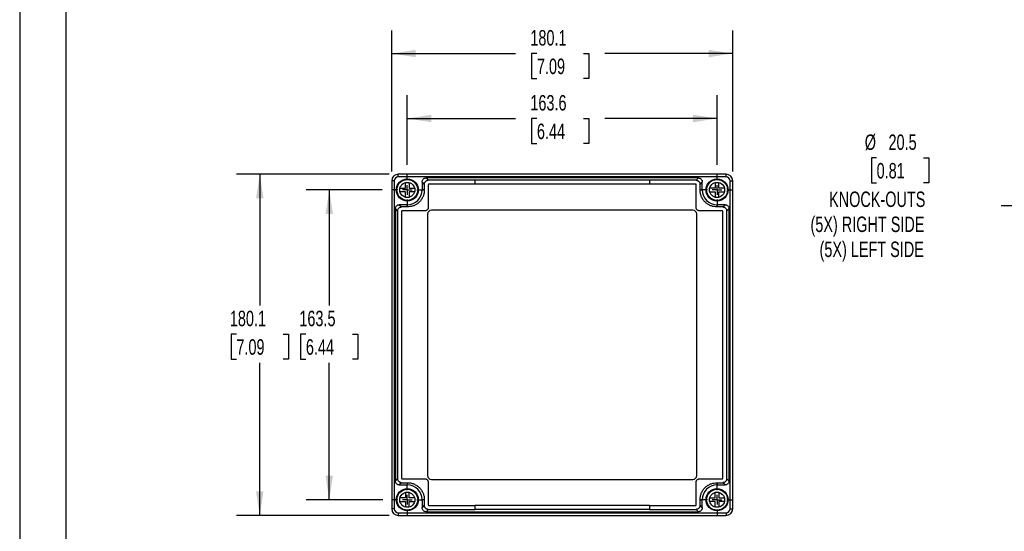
# Model space of a CAD drawing. Header units: millimetres. Extents: x 0 to 1076, y 0 to 831.
# Tile 2 of 5: x 0 to 520, y 298 to 568. Entities that reach past the tile are written whole.
import ezdxf

# ---------------------------------------------------------------- set-up
doc = ezdxf.new("R2010")
doc.units = ezdxf.units.MM
doc.header["$LTSCALE"] = 3.85
doc.linetypes.add('CENTERX2', pattern=[20.32, 12.7, -2.54, 2.54, -2.54])
doc.layers.add('CENTER', color=40, linetype='CENTERX2')
doc.layers.add('DIMENSIONS', color=140, linetype='Continuous', lineweight=25)
doc.layers.add('TEXT', color=140, linetype='Continuous', lineweight=25)
doc.styles.add('SLDTEXTSTYLE0', font='TXT', dxfattribs={"width": 0.7})
doc.dimstyles.new('SLDDIMSTYLE0', dxfattribs={"dimtxt": 8.30833, "dimasz": 12.7127, "dimexe": 0, "dimexo": 0.0625, "dimgap": 2.077083, "dimtad": 0, "dimtih": 1, "dimtoh": 1, "dimdec": 1, "dimrnd": 1e-09, "dimzin": 12, "dimdsep": 46, "dimtxsty": 'SLDTEXTSTYLE0', "dimsah": 1, "dimcen": 0.09, "dimadec": 0, "dimazin": 3, "dimtfac": 1, "dimtdec": 1, "dimtofl": 0, "dimtmove": 0, "dimatfit": 3, "dimfxl": 0, "dimfrac": 2, "dimtolj": 1, "dimtzin": 12, "dimarcsym": 0})
doc.dimstyles.new('SLDDIMSTYLE2', dxfattribs={"dimtxt": 8.30833, "dimasz": 12.7127, "dimexe": 0, "dimexo": 0.0625, "dimgap": 2.077083, "dimtad": 0, "dimtih": 1, "dimtoh": 1, "dimdec": 1, "dimrnd": 1e-09, "dimzin": 12, "dimdsep": 46, "dimtxsty": 'SLDTEXTSTYLE0', "dimsah": 1, "dimcen": 0, "dimadec": 0, "dimazin": 3, "dimtfac": 1, "dimtdec": 1, "dimtofl": 0, "dimtmove": 0, "dimatfit": 3, "dimfxl": 0, "dimfrac": 2, "dimtolj": 1, "dimtzin": 12, "dimarcsym": 0})

# ---------------------------------------------------------------- blocks, each defined once
blk = doc.blocks.new('_D')
at = {"layer": 'DIMENSIONS'}
for p, q in [((204.7, 490.98), (204.7, 527.67)), ((368.3, 490.98), (368.3, 527.67)), ((204.7, 515.44), (261.9, 515.44)), ((273.16, 515.44), (270.37, 515.44)), ((270.37, 515.44), (270.37, 502.24)), ((297.84, 515.44), (300.63, 515.44)), ((300.63, 515.44), (300.63, 502.24)), ((368.3, 515.44), (309.1, 515.44)), ((270.37, 502.24), (273.16, 502.24)), ((300.63, 502.24), (297.84, 502.24))]:
    blk.add_line(p, q, dxfattribs=at)
for points in [[(204.7, 515.44), (217.41, 513.49), (217.41, 517.4)], [(368.3, 515.44), (355.59, 517.4), (355.59, 513.49)]]:
    blk.add_solid(points, dxfattribs=at)
at = {"layer": 'DIMENSIONS', "char_height": 8.149, "attachment_point": 1, "style": 'SLDTEXTSTYLE0'}
for s, insert in [('163.6', (269.7, 527.81)), ('6.44', (273.16, 512.74))]:
    blk.add_mtext(s, dxfattribs=dict(at, insert=insert))
blk = doc.blocks.new('_D_1')
at = {"layer": 'DIMENSIONS'}
for p, q in [((196.45, 487.44), (196.45, 561.95)), ((376.55, 487.44), (376.55, 561.95)), ((196.45, 549.73), (261.9, 549.73)), ((273.16, 549.73), (270.37, 549.73)), ((270.37, 549.73), (270.37, 536.52)), ((297.84, 549.73), (300.63, 549.73)), ((300.63, 549.73), (300.63, 536.52)), ((376.55, 549.73), (309.1, 549.73)), ((270.37, 536.52), (273.16, 536.52)), ((300.63, 536.52), (297.84, 536.52))]:
    blk.add_line(p, q, dxfattribs=at)
for points in [[(196.45, 549.73), (209.16, 547.77), (209.16, 551.68)], [(376.55, 549.73), (363.84, 551.68), (363.84, 547.77)]]:
    blk.add_solid(points, dxfattribs=at)
at = {"layer": 'DIMENSIONS', "char_height": 8.149, "attachment_point": 1, "style": 'SLDTEXTSTYLE0'}
for s, insert in [('180.1', (269.7, 562.09)), ('7.09', (273.16, 547.03))]:
    blk.add_mtext(s, dxfattribs=dict(at, insert=insert))
blk = doc.blocks.new('_D_2')
at = {"layer": 'DIMENSIONS'}
for p, q in [((191.47, 477.75), (151.27, 477.75)), ((163.5, 477.75), (163.5, 416.69)), ((151.15, 401.63), (148.36, 401.63)), ((148.36, 401.63), (148.36, 388.42)), ((175.84, 401.63), (178.63, 401.63)), ((178.63, 401.63), (178.63, 388.42)), ((148.36, 388.42), (151.15, 388.42)), ((163.5, 314.25), (163.5, 386.56)), ((178.63, 388.42), (175.84, 388.42)), ((191.77, 314.25), (151.27, 314.25))]:
    blk.add_line(p, q, dxfattribs=at)
for points in [[(163.5, 477.75), (161.54, 465.04), (165.45, 465.04)], [(163.5, 314.25), (165.45, 326.97), (161.54, 326.97)]]:
    blk.add_solid(points, dxfattribs=at)
at = {"layer": 'DIMENSIONS', "char_height": 8.149, "attachment_point": 1, "style": 'SLDTEXTSTYLE0'}
for s, insert in [('163.5', (147.7, 413.99)), ('6.44', (151.15, 398.93))]:
    blk.add_mtext(s, dxfattribs=dict(at, insert=insert))
blk = doc.blocks.new('_D_3')
at = {"layer": 'DIMENSIONS'}
for p, q in [((195.06, 486.05), (114.57, 486.05)), ((126.79, 486.05), (126.79, 416.69)), ((114.45, 401.63), (111.66, 401.63)), ((111.66, 401.63), (111.66, 388.42)), ((139.14, 401.63), (141.93, 401.63)), ((141.93, 401.63), (141.93, 388.42)), ((111.66, 388.42), (114.45, 388.42)), ((126.79, 305.95), (126.79, 386.56)), ((141.93, 388.42), (139.14, 388.42)), ((195.06, 305.95), (114.57, 305.95))]:
    blk.add_line(p, q, dxfattribs=at)
for points in [[(126.79, 486.05), (124.84, 473.34), (128.75, 473.34)], [(126.79, 305.95), (128.75, 318.67), (124.84, 318.67)]]:
    blk.add_solid(points, dxfattribs=at)
at = {"layer": 'DIMENSIONS', "char_height": 8.149, "attachment_point": 1, "style": 'SLDTEXTSTYLE0'}
for s, insert in [('180.1', (110.99, 413.99)), ('7.09', (114.45, 398.93))]:
    blk.add_mtext(s, dxfattribs=dict(at, insert=insert))
blk = doc.blocks.new('SW_CENTERMARKSYMBOL_0')
at = {"layer": 'CENTER', "color": 0}
for p, q in [((0, 5.08), (0, 8.04)), ((-5.08, 0), (-8.04, 0)), ((0, 0), (-2.54, 0)), ((0, 0), (0, 2.54)), ((0, 0), (0, -2.54)), ((0, 0), (2.54, 0)), ((5.08, 0), (8.04, 0)), ((0, -5.08), (0, -8.04))]:
    blk.add_line(p, q, dxfattribs=at)
blk = doc.blocks.new('SW_CENTERMARKSYMBOL_1')
at = {"layer": 'CENTER', "color": 0}
for p, q in [((0, 5.08), (0, 8.34)), ((-5.08, 0), (-8.34, 0)), ((0, 0), (-2.54, 0)), ((0, 0), (0, 2.54)), ((0, 0), (0, -2.54)), ((0, 0), (2.54, 0)), ((5.08, 0), (8.34, 0)), ((0, -5.08), (0, -8.34))]:
    blk.add_line(p, q, dxfattribs=at)
blk = doc.blocks.new('SW_CENTERMARKSYMBOL_2')
at = {"layer": 'CENTER', "color": 0}
for p, q in [((0, 5.08), (0, 8.34)), ((-5.08, 0), (-8.34, 0)), ((0, 0), (-2.54, 0)), ((0, 0), (0, 2.54)), ((0, 0), (0, -2.54)), ((0, 0), (2.54, 0)), ((5.08, 0), (8.34, 0)), ((0, -5.08), (0, -8.34))]:
    blk.add_line(p, q, dxfattribs=at)
blk = doc.blocks.new('SW_CENTERMARKSYMBOL_3')
at = {"layer": 'CENTER', "color": 0}
for p, q in [((0, 5.08), (0, 8.34)), ((-5.08, 0), (-8.34, 0)), ((0, 0), (-2.54, 0)), ((0, 0), (0, 2.54)), ((0, 0), (0, -2.54)), ((0, 0), (2.54, 0)), ((5.08, 0), (8.34, 0)), ((0, -5.08), (0, -8.34))]:
    blk.add_line(p, q, dxfattribs=at)
blk = doc.blocks.new('_D_6')
at = {"layer": 'DIMENSIONS'}
for p, q in [((452.56, 494.65), (449.77, 494.65)), ((449.77, 494.65), (449.77, 481.45)), ((477.25, 494.65), (480.04, 494.65)), ((480.04, 494.65), (480.04, 481.45)), ((449.77, 481.45), (452.56, 481.45)), ((480.04, 481.45), (477.25, 481.45)), ((539.68, 469.38), (518.29, 469.38)), ((607.69, 451.16), (539.68, 469.38))]:
    blk.add_line(p, q, dxfattribs=at)
blk.add_solid([(607.69, 451.16), (595.92, 456.34), (594.9, 452.56)], dxfattribs=at)
at = {"layer": 'DIMENSIONS', "attachment_point": 1, "style": 'SLDTEXTSTYLE0'}
for s, insert, char_height in [('%%c', (446.28, 507.02), 8.149), ('20.5', (458.83, 507.02), 8.149), ('0.81', (452.56, 491.95), 8.149), ('KNOCK-OUTS', (427.44, 476.89), 8.149), ('(5X) RIGHT SIDE', (417.63, 463.68), 8.1492), ('(5X) LEFT SIDE', (422.41, 450.48), 8.1492)]:
    blk.add_mtext(s, dxfattribs=dict(at, insert=insert, char_height=char_height))
blk = doc.blocks.new('_D_8')
at = {"layer": 'DIMENSIONS'}
for p, q in [((646.29, 349.69), (619.64, 250.23)), ((532.52, 275.5), (529.73, 275.5)), ((529.73, 275.5), (529.73, 262.3)), ((557.21, 275.5), (560, 275.5)), ((560, 275.5), (560, 262.3)), ((529.73, 262.3), (532.52, 262.3)), ((560, 262.3), (557.21, 262.3)), ((619.64, 250.23), (598.25, 250.23))]:
    blk.add_line(p, q, dxfattribs=at)
blk.add_solid([(646.29, 349.69), (641.11, 337.91), (644.89, 336.9)], dxfattribs=at)
at = {"layer": 'DIMENSIONS', "attachment_point": 1, "style": 'SLDTEXTSTYLE0'}
for s, insert, char_height in [('%%c', (526.25, 287.87), 8.149), ('25.5', (538.79, 287.87), 8.149), ('1.00', (532.52, 272.8), 8.149), ('KNOCK-OUTS', (507.41, 257.74), 8.149), ('(2X) RIGHT SIDE', (497.59, 244.53), 8.1492), ('(2X) LEFT SIDE', (502.38, 231.33), 8.1492)]:
    blk.add_mtext(s, dxfattribs=dict(at, insert=insert, char_height=char_height))

msp = doc.modelspace()

# ---------------------------------------------------------------- linework, layer by layer
at = {"color": 7, "linetype": 'Continuous'}
msp.add_line((0.01, 831.23), (0.01, 0.01), dxfattribs=at)
for p, q in [((373.05, 486.05), (199.95, 486.05)), ((199.95, 484.61), (199.95, 486)), ((373.05, 486), (199.95, 486)), ((373.05, 484.61), (199.95, 484.61)), ((214.59, 484.05), (215.8, 482.85)), ((358.4, 484.05), (214.59, 484.05)), ((357.2, 482.85), (358.4, 484.05)), ((373.05, 484.61), (373.05, 486)), ((196.45, 482.55), (196.45, 309.45)), ((197.84, 482.5), (196.45, 482.5)), ((196.45, 482.5), (196.45, 309.5)), ((197.84, 482.5), (197.84, 309.5)), ((200.82, 478.75), (203.7, 478.75)), ((203.7, 478.75), (203.7, 481.63)), ((205.7, 481.63), (205.7, 478.75)), ((205.7, 478.75), (208.57, 478.75)), ((213.7, 480.75), (212.5, 481.96)), ((212.5, 481.96), (212.5, 477.75)), ((213.7, 480.75), (213.7, 477.75)), ((240.44, 482.85), (215.8, 482.85)), ((215.81, 480.65), (215.81, 468.64)), ((240.44, 480.74), (215.91, 480.74)), ((332.55, 482.85), (240.44, 482.85)), ((240.44, 482.85), (240.44, 480.74)), ((332.55, 480.74), (240.44, 480.74)), ((332.55, 482.85), (332.55, 480.74)), ((357.2, 482.85), (332.55, 482.85)), ((357.09, 480.74), (332.55, 480.74)), ((360.5, 481.96), (359.29, 480.75)), ((359.29, 477.75), (359.29, 480.75)), ((360.5, 477.75), (360.5, 481.96)), ((367.3, 478.75), (364.42, 478.75)), ((367.3, 481.63), (367.3, 478.75)), ((369.3, 478.75), (369.3, 481.63)), ((372.17, 478.75), (369.3, 478.75)), ((375.15, 309.5), (375.15, 482.5)), ((375.15, 482.5), (376.55, 482.5)), ((376.55, 309.45), (376.55, 482.55)), ((376.55, 309.5), (376.55, 482.5)), ((203.7, 476.75), (200.82, 476.75)), ((203.7, 473.88), (203.7, 476.75)), ((205.7, 476.75), (205.7, 473.88)), ((208.57, 476.75), (205.7, 476.75)), ((213.7, 477.75), (212.5, 477.75)), ((359.29, 477.75), (360.5, 477.75)), ((364.42, 476.75), (367.3, 476.75)), ((367.3, 476.75), (367.3, 473.88)), ((369.3, 476.75), (372.17, 476.75)), ((369.3, 473.88), (369.3, 476.75)), ((200.49, 469.95), (201.7, 468.75)), ((204.7, 469.95), (200.49, 469.95)), ((204.7, 468.75), (201.7, 468.75)), ((204.7, 468.75), (204.7, 469.95)), ((368.3, 468.75), (368.3, 469.95)), ((372.5, 469.95), (368.3, 469.95)), ((371.3, 468.75), (368.3, 468.75)), ((371.3, 468.75), (372.5, 469.95)), ((199.6, 466.65), (198.4, 467.86)), ((198.4, 467.86), (198.4, 324.15)), ((199.6, 466.65), (199.6, 325.36)), ((213.81, 466.64), (201.81, 466.64)), ((215.45, 465), (215.45, 327)), ((355.55, 467), (217.45, 467)), ((357.55, 327), (357.55, 465)), ((371.19, 466.64), (359.19, 466.64)), ((374.6, 467.86), (373.39, 466.65)), ((373.39, 325.36), (373.39, 466.65)), ((374.6, 324.15), (374.6, 467.86)), ((198.4, 324.15), (199.6, 325.36)), ((201.7, 323.26), (200.49, 322.05)), ((201.7, 323.26), (204.7, 323.26)), ((201.81, 325.36), (213.81, 325.36)), ((204.7, 323.26), (204.7, 322.05)), ((217.45, 325), (355.55, 325)), ((357.19, 311.36), (357.19, 323.36)), ((368.3, 323.26), (371.3, 323.26)), ((368.3, 323.26), (368.3, 322.05)), ((372.5, 322.05), (371.3, 323.26)), ((373.39, 325.36), (374.6, 324.15)), ((200.49, 322.05), (204.7, 322.05)), ((203.7, 318.13), (203.7, 315.25)), ((205.7, 315.25), (205.7, 318.13)), ((367.3, 315.25), (367.3, 318.13)), ((368.3, 322.05), (372.5, 322.05)), ((369.3, 318.13), (369.3, 315.25)), ((203.7, 315.25), (200.82, 315.25)), ((200.82, 313.25), (203.7, 313.25)), ((203.7, 313.25), (203.7, 310.38)), ((208.57, 315.25), (205.7, 315.25)), ((205.7, 310.38), (205.7, 313.25)), ((205.7, 313.25), (208.57, 313.25)), ((213.7, 314.25), (212.5, 314.25)), ((212.5, 314.25), (212.5, 310.05)), ((213.7, 314.25), (213.7, 311.26)), ((359.29, 311.26), (359.29, 314.25)), ((359.29, 314.25), (360.5, 314.25)), ((360.5, 310.05), (360.5, 314.25)), ((364.42, 315.25), (367.3, 315.25)), ((367.3, 313.25), (364.42, 313.25)), ((367.3, 310.38), (367.3, 313.25)), ((369.3, 315.25), (372.17, 315.25)), ((369.3, 313.25), (369.3, 310.38)), ((372.17, 313.25), (369.3, 313.25)), ((197.84, 309.5), (196.45, 309.5)), ((199.95, 307.4), (373.05, 307.4)), ((199.95, 307.4), (199.95, 306)), ((212.5, 310.05), (213.7, 311.26)), ((215.8, 309.16), (214.59, 307.95)), ((214.59, 307.95), (358.4, 307.95)), ((215.8, 309.16), (240.44, 309.16)), ((215.91, 311.26), (240.44, 311.26)), ((332.55, 311.26), (240.44, 311.26)), ((240.44, 311.26), (240.44, 309.16)), ((332.55, 309.16), (240.44, 309.16)), ((332.55, 311.26), (357.09, 311.26)), ((332.55, 311.26), (332.55, 309.16)), ((332.55, 309.16), (357.2, 309.16)), ((358.4, 307.95), (357.2, 309.16)), ((359.29, 311.26), (360.5, 310.05)), ((373.05, 307.4), (373.05, 306)), ((375.15, 309.5), (376.55, 309.5)), ((199.95, 306), (373.05, 306)), ((199.95, 305.95), (373.05, 305.95))]:
    msp.add_line(p, q)
at = {"flags": 128}
for points in [[(357.19, 468.64), (357.19, 475.37), (357.19, 480.65)], [(201.71, 466.55), (201.71, 387.54), (201.71, 325.46)], [(371.29, 325.46), (371.29, 404.47), (371.29, 466.55)], [(215.81, 323.36), (215.81, 316.64), (215.81, 311.36)], [(359.19, 325.36), (365.91, 325.36), (371.19, 325.36)]]:
    msp.add_lwpolyline(points, dxfattribs=at)
for centre, radius in [((204.7, 477.75), 5.8), ((204.7, 477.75), 5.5), ((204.7, 477.75), 4), ((368.3, 477.75), 5.8), ((368.3, 477.75), 5.5), ((368.3, 477.75), 4), ((204.7, 314.25), 5.8), ((204.7, 314.25), 5.5), ((204.7, 314.25), 4), ((368.3, 314.25), 5.8), ((368.3, 314.25), 5.5), ((368.3, 314.25), 4)]:
    msp.add_circle(centre, radius)
for centre, radius, start, end in [((199.95, 482.55), 3.5, 90, 180), ((199.95, 482.5), 3.5, 90, 180), ((199.95, 482.5), 2.11, 90, 180), ((373.05, 482.55), 3.5, 0, 90), ((373.05, 482.5), 3.5, 0, 90), ((373.05, 482.5), 2.11, 0, 90), ((204.7, 477.75), 7.8, 270, 0), ((368.3, 477.75), 7.8, 180, 270), ((217.45, 465), 2, 90, 180), ((355.55, 465), 2, 0, 90), ((217.45, 327), 2, 180, 270), ((355.55, 327), 2, 270, 0), ((204.7, 314.25), 7.8, 0, 90), ((368.3, 314.25), 7.8, 90, 180), ((199.95, 309.5), 3.5, 180, 270), ((199.95, 309.45), 3.5, 180, 270), ((199.95, 309.5), 2.11, 180, 270), ((373.05, 309.5), 2.11, 270, 0), ((373.05, 309.5), 3.5, 270, 0), ((373.05, 309.45), 3.5, 270, 0)]:
    msp.add_arc(centre, radius, start, end)
for points, knots in [([(212.5, 481.96), (212.5, 482.2), (212.54, 482.47), (212.75, 482.99), (212.91, 483.24), (213.32, 483.64), (213.56, 483.8), (214.08, 484.01), (214.35, 484.05), (214.59, 484.05)], [0, 0, 0, 0, 0.25, 0.25, 0.5, 0.5, 0.75, 0.75, 1, 1, 1, 1]), ([(358.4, 484.05), (358.65, 484.05), (358.92, 484.01), (359.43, 483.8), (359.68, 483.64), (360.09, 483.24), (360.25, 482.99), (360.45, 482.47), (360.5, 482.2), (360.5, 481.96)], [0, 0, 0, 0, 0.25, 0.25, 0.5, 0.5, 0.75, 0.75, 1, 1, 1, 1]), ([(213.7, 480.75), (213.7, 481.03), (213.76, 481.3), (213.91, 481.68), (213.98, 481.8), (214.13, 482.03), (214.22, 482.14), (214.51, 482.43), (214.74, 482.58), (215.13, 482.74), (215.26, 482.78), (215.52, 482.83), (215.66, 482.85), (215.8, 482.85)], [0, 0, 0, 0, 0.25, 0.25, 0.375, 0.375, 0.5, 0.5, 0.75, 0.75, 0.875, 0.875, 1, 1, 1, 1]), ([(215.91, 480.74), (215.9, 480.74), (215.9, 480.74), (215.89, 480.74), (215.87, 480.74), (215.85, 480.73), (215.84, 480.72), (215.83, 480.71), (215.82, 480.7), (215.82, 480.69), (215.81, 480.68), (215.81, 480.68), (215.81, 480.67), (215.81, 480.66), (215.81, 480.65), (215.81, 480.65), (215.81, 480.65), (215.81, 480.65)], [0.703367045, 0.703367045, 0.703367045, 0.703367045, 0.703372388, 0.703410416, 0.703680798, 0.704297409, 0.704667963, 0.705232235, 0.705546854, 0.705739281, 0.705899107, 0.706146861, 0.706199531, 0.706365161, 0.706379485, 0.706379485, 0.70637982, 0.70637982, 0.70637982, 0.70637982]), ([(357.19, 480.65), (357.19, 480.65), (357.19, 480.66), (357.19, 480.67), (357.18, 480.68), (357.18, 480.69), (357.17, 480.7), (357.16, 480.71), (357.15, 480.72), (357.14, 480.73), (357.13, 480.74), (357.12, 480.74), (357.11, 480.74), (357.1, 480.74), (357.09, 480.74), (357.09, 480.74), (357.09, 480.74), (357.09, 480.74)], [0.541243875, 0.541243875, 0.541243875, 0.541243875, 0.541253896, 0.541347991, 0.541730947, 0.541823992, 0.542233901, 0.542635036, 0.542895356, 0.543445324, 0.543710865, 0.54406771, 0.544180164, 0.54423967, 0.544256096, 0.544256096, 0.544256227, 0.544256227, 0.544256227, 0.544256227]), ([(357.2, 482.85), (357.33, 482.85), (357.47, 482.83), (357.74, 482.78), (357.87, 482.74), (358.12, 482.64), (358.24, 482.57), (358.47, 482.42), (358.58, 482.33), (358.77, 482.14), (358.86, 482.03), (359.01, 481.81), (359.08, 481.69), (359.24, 481.3), (359.29, 481.03), (359.29, 480.75)], [0, 0, 0, 0, 0.125, 0.125, 0.25, 0.25, 0.375, 0.375, 0.5, 0.5, 0.625, 0.625, 0.75, 0.75, 1, 1, 1, 1]), ([(213.7, 477.75), (213.7, 477.16), (213.65, 476.58), (213.47, 475.72), (213.4, 475.43), (213.23, 474.87), (213.13, 474.59), (212.79, 473.77), (212.51, 473.24), (211.85, 472.26), (211.48, 471.8), (210.64, 470.96), (210.18, 470.59), (209.45, 470.1), (209.2, 469.95), (208.68, 469.67), (208.41, 469.54), (207.59, 469.21), (207.04, 469.04), (205.88, 468.81), (205.29, 468.75), (204.7, 468.75)], [0, 0, 0, 0, 0.125, 0.125, 0.1875, 0.1875, 0.25, 0.25, 0.375, 0.375, 0.5, 0.5, 0.625, 0.625, 0.6875, 0.6875, 0.75, 0.75, 0.875, 0.875, 1, 1, 1, 1]), ([(368.3, 468.75), (367.7, 468.75), (367.12, 468.81), (366.26, 468.98), (365.97, 469.05), (365.41, 469.22), (365.13, 469.32), (364.31, 469.66), (363.8, 469.93), (362.82, 470.58), (362.36, 470.96), (361.52, 471.8), (361.14, 472.25), (360.48, 473.24), (360.2, 473.76), (359.75, 474.86), (359.58, 475.42), (359.41, 476.28), (359.37, 476.57), (359.31, 477.16), (359.29, 477.46), (359.29, 477.75)], [0, 0, 0, 0, 0.125, 0.125, 0.1875, 0.1875, 0.25, 0.25, 0.375, 0.375, 0.5, 0.5, 0.625, 0.625, 0.75, 0.75, 0.875, 0.875, 0.9375, 0.9375, 1, 1, 1, 1]), ([(198.4, 467.86), (198.4, 468.1), (198.44, 468.37), (198.65, 468.89), (198.81, 469.14), (199.22, 469.54), (199.46, 469.7), (199.98, 469.91), (200.25, 469.95), (200.49, 469.95)], [0, 0, 0, 0, 0.25, 0.25, 0.5, 0.5, 0.75, 0.75, 1, 1, 1, 1]), ([(199.6, 466.65), (199.6, 466.93), (199.66, 467.2), (199.87, 467.71), (200.02, 467.94), (200.41, 468.33), (200.65, 468.48), (201.02, 468.64), (201.16, 468.68), (201.43, 468.73), (201.56, 468.75), (201.7, 468.75)], [0, 0, 0, 0, 0.25, 0.25, 0.5, 0.5, 0.75, 0.75, 0.875, 0.875, 1, 1, 1, 1]), ([(215.81, 468.64), (215.81, 468.61), (215.81, 468.51), (215.79, 468.39), (215.77, 468.25), (215.75, 468.14), (215.71, 468.01), (215.67, 467.91), (215.62, 467.79), (215.55, 467.66), (215.46, 467.51), (215.33, 467.34), (215.21, 467.21), (215.04, 467.07), (214.88, 466.95), (214.66, 466.83), (214.47, 466.75), (214.26, 466.69), (214.1, 466.66), (213.94, 466.65), (213.84, 466.64), (213.81, 466.64)], [0.719452, 0.719452, 0.719452, 0.719452, 0.71966093, 0.72004522, 0.72051688, 0.72106695, 0.7214148, 0.7223665, 0.72262575, 0.72350108, 0.72478878, 0.72583507, 0.72751295, 0.72817359, 0.72993233, 0.73118426, 0.73255593, 0.73315046, 0.73393046, 0.73436193, 0.7345502, 0.7345502, 0.7345502, 0.7345502]), ([(359.19, 466.64), (359.15, 466.64), (359.06, 466.65), (358.93, 466.66), (358.8, 466.68), (358.61, 466.72), (358.41, 466.8), (358.25, 466.88), (358.09, 466.97), (357.96, 467.06), (357.78, 467.22), (357.63, 467.38), (357.51, 467.55), (357.42, 467.7), (357.34, 467.87), (357.28, 468.03), (357.24, 468.19), (357.21, 468.35), (357.19, 468.51), (357.19, 468.61), (357.19, 468.64)], [0.51307245, 0.51307245, 0.51307245, 0.51307245, 0.51328145, 0.51366573, 0.51413739, 0.51468747, 0.51598702, 0.51723369, 0.51769181, 0.51911007, 0.5203094, 0.52226431, 0.52317176, 0.52428508, 0.52536295, 0.52617644, 0.52677098, 0.52755097, 0.52798244, 0.52817071, 0.52817071, 0.52817071, 0.52817071]), ([(371.3, 468.75), (371.57, 468.75), (371.85, 468.69), (372.35, 468.48), (372.59, 468.32), (372.97, 467.94), (373.13, 467.71), (373.34, 467.2), (373.39, 466.93), (373.39, 466.65)], [0, 0, 0, 0, 0.25, 0.25, 0.5, 0.5, 0.75, 0.75, 1, 1, 1, 1]), ([(372.5, 469.95), (372.75, 469.95), (373.02, 469.91), (373.53, 469.7), (373.78, 469.54), (374.19, 469.14), (374.35, 468.89), (374.55, 468.37), (374.6, 468.1), (374.6, 467.86)], [0, 0, 0, 0, 0.25, 0.25, 0.5, 0.5, 0.75, 0.75, 1, 1, 1, 1]), ([(201.81, 466.64), (201.81, 466.64), (201.81, 466.64), (201.8, 466.64), (201.8, 466.64), (201.78, 466.64), (201.76, 466.63), (201.75, 466.62), (201.73, 466.61), (201.72, 466.6), (201.72, 466.59), (201.71, 466.58), (201.71, 466.57), (201.71, 466.56), (201.71, 466.55), (201.71, 466.55), (201.71, 466.55)], [0.747622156, 0.747622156, 0.747622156, 0.747622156, 0.747623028, 0.747623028, 0.747633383, 0.747727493, 0.748203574, 0.748860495, 0.749250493, 0.749655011, 0.750038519, 0.750226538, 0.750447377, 0.75055977, 0.750619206, 0.750635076, 0.750635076, 0.750635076, 0.750635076]), ([(371.29, 466.55), (371.29, 466.55), (371.29, 466.55), (371.29, 466.56), (371.28, 466.57), (371.28, 466.58), (371.28, 466.59), (371.28, 466.59), (371.27, 466.6), (371.27, 466.61), (371.26, 466.62), (371.25, 466.62), (371.24, 466.63), (371.23, 466.64), (371.22, 466.64), (371.2, 466.64), (371.19, 466.64), (371.19, 466.64), (371.19, 466.64), (371.19, 466.64)], [0.496987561, 0.496987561, 0.496987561, 0.496987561, 0.496992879, 0.497030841, 0.497238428, 0.497388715, 0.497540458, 0.497720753, 0.497955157, 0.498199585, 0.498485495, 0.498842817, 0.499158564, 0.499468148, 0.499820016, 0.499985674, 0.5, 0.5, 0.500000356, 0.500000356, 0.500000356, 0.500000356]), ([(200.49, 322.05), (200.25, 322.05), (199.98, 322.1), (199.46, 322.3), (199.22, 322.46), (198.81, 322.87), (198.65, 323.12), (198.44, 323.64), (198.4, 323.9), (198.4, 324.15)], [0, 0, 0, 0, 0.25, 0.25, 0.5, 0.5, 0.75, 0.75, 1, 1, 1, 1]), ([(201.7, 323.26), (201.42, 323.26), (201.15, 323.31), (200.64, 323.53), (200.41, 323.68), (200.02, 324.07), (199.87, 324.3), (199.66, 324.81), (199.6, 325.08), (199.6, 325.36)], [0, 0, 0, 0, 0.25, 0.25, 0.5, 0.5, 0.75, 0.75, 1, 1, 1, 1]), ([(201.71, 325.46), (201.71, 325.46), (201.71, 325.45), (201.71, 325.45), (201.71, 325.44), (201.71, 325.43), (201.72, 325.42), (201.72, 325.41), (201.72, 325.41), (201.73, 325.4), (201.74, 325.39), (201.74, 325.38), (201.75, 325.38), (201.77, 325.37), (201.78, 325.37), (201.79, 325.36), (201.8, 325.36), (201.81, 325.36), (201.81, 325.36), (201.81, 325.36), (201.81, 325.36)], [0.996987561, 0.996987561, 0.996987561, 0.996987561, 0.996992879, 0.997030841, 0.997238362, 0.997388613, 0.997540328, 0.997720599, 0.997954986, 0.998199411, 0.998485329, 0.998842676, 0.999158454, 0.999468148, 0.999820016, 0.999985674, 1, 1, 1, 1.000000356, 1.000000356, 1.000000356, 1.000000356]), ([(204.7, 323.26), (205.29, 323.26), (205.87, 323.2), (206.74, 323.03), (207.02, 322.96), (207.59, 322.79), (207.87, 322.69), (208.68, 322.35), (209.2, 322.08), (210.18, 321.43), (210.64, 321.05), (211.48, 320.21), (211.85, 319.75), (212.51, 318.77), (212.79, 318.24), (213.25, 317.15), (213.42, 316.59), (213.59, 315.73), (213.63, 315.43), (213.69, 314.85), (213.7, 314.55), (213.7, 314.25)], [0, 0, 0, 0, 0.125, 0.125, 0.1875, 0.1875, 0.25, 0.25, 0.375, 0.375, 0.5, 0.5, 0.625, 0.625, 0.75, 0.75, 0.875, 0.875, 0.9375, 0.9375, 1, 1, 1, 1]), ([(213.81, 325.36), (213.85, 325.36), (213.94, 325.36), (214.06, 325.35), (214.2, 325.33), (214.39, 325.28), (214.59, 325.21), (214.75, 325.13), (214.9, 325.04), (215.04, 324.95), (215.22, 324.79), (215.36, 324.63), (215.49, 324.46), (215.58, 324.31), (215.66, 324.14), (215.71, 323.98), (215.76, 323.82), (215.79, 323.66), (215.81, 323.49), (215.81, 323.4), (215.81, 323.36)], [0.01307245, 0.01307245, 0.01307245, 0.01307245, 0.01328145, 0.01366573, 0.01413739, 0.01468747, 0.01598702, 0.01723369, 0.01769181, 0.01911007, 0.0203094, 0.02226431, 0.02317176, 0.02428508, 0.02536295, 0.02617644, 0.02677098, 0.02755097, 0.02798244, 0.02817071, 0.02817071, 0.02817071, 0.02817071]), ([(357.19, 323.36), (357.19, 323.4), (357.19, 323.49), (357.2, 323.62), (357.22, 323.75), (357.25, 323.87), (357.29, 324), (357.33, 324.1), (357.38, 324.22), (357.44, 324.35), (357.54, 324.5), (357.67, 324.67), (357.79, 324.8), (357.95, 324.94), (358.11, 325.06), (358.34, 325.18), (358.53, 325.26), (358.73, 325.31), (358.89, 325.35), (359.06, 325.36), (359.15, 325.36), (359.19, 325.36)], [0.219452, 0.219452, 0.219452, 0.219452, 0.21966093, 0.22004522, 0.22051688, 0.22106695, 0.22142182, 0.2223665, 0.22263638, 0.22351368, 0.22480322, 0.2258501, 0.22752749, 0.22817359, 0.22994369, 0.23118426, 0.23255593, 0.23315046, 0.23393046, 0.23436193, 0.2345502, 0.2345502, 0.2345502, 0.2345502]), ([(359.29, 314.25), (359.29, 314.85), (359.35, 315.43), (359.52, 316.29), (359.59, 316.58), (359.76, 317.14), (359.86, 317.42), (360.2, 318.24), (360.48, 318.77), (361.14, 319.75), (361.52, 320.21), (362.36, 321.05), (362.81, 321.42), (363.54, 321.91), (363.8, 322.06), (364.31, 322.34), (364.58, 322.46), (365.4, 322.8), (365.96, 322.97), (367.11, 323.2), (367.7, 323.26), (368.3, 323.26)], [0, 0, 0, 0, 0.125, 0.125, 0.1875, 0.1875, 0.25, 0.25, 0.375, 0.375, 0.5, 0.5, 0.625, 0.625, 0.6875, 0.6875, 0.75, 0.75, 0.875, 0.875, 1, 1, 1, 1]), ([(371.19, 325.36), (371.19, 325.36), (371.2, 325.36), (371.22, 325.37), (371.23, 325.37), (371.24, 325.38), (371.25, 325.39), (371.27, 325.4), (371.27, 325.41), (371.28, 325.42), (371.28, 325.43), (371.28, 325.44), (371.29, 325.45), (371.29, 325.45), (371.29, 325.46), (371.29, 325.46)], [0.247623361, 0.247623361, 0.247623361, 0.247623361, 0.247633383, 0.247727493, 0.248203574, 0.24837638, 0.248951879, 0.249451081, 0.24966596, 0.249975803, 0.250190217, 0.250447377, 0.25055977, 0.250619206, 0.250635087, 0.250635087, 0.250635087, 0.250635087]), ([(373.39, 325.36), (373.39, 325.08), (373.34, 324.8), (373.18, 324.42), (373.11, 324.3), (372.96, 324.08), (372.88, 323.97), (372.58, 323.68), (372.35, 323.52), (371.97, 323.37), (371.84, 323.33), (371.57, 323.27), (371.43, 323.26), (371.3, 323.26)], [0, 0, 0, 0, 0.25, 0.25, 0.375, 0.375, 0.5, 0.5, 0.75, 0.75, 0.875, 0.875, 1, 1, 1, 1]), ([(374.6, 324.15), (374.6, 323.9), (374.55, 323.64), (374.35, 323.12), (374.19, 322.87), (373.78, 322.46), (373.53, 322.3), (373.02, 322.1), (372.75, 322.05), (372.5, 322.05)], [0, 0, 0, 0, 0.25, 0.25, 0.5, 0.5, 0.75, 0.75, 1, 1, 1, 1]), ([(214.59, 307.95), (214.35, 307.95), (214.08, 308), (213.56, 308.2), (213.32, 308.36), (212.91, 308.77), (212.75, 309.02), (212.54, 309.54), (212.5, 309.8), (212.5, 310.05)], [0, 0, 0, 0, 0.25, 0.25, 0.5, 0.5, 0.75, 0.75, 1, 1, 1, 1]), ([(215.8, 309.16), (215.66, 309.16), (215.53, 309.17), (215.26, 309.23), (215.13, 309.27), (214.87, 309.37), (214.75, 309.43), (214.52, 309.59), (214.42, 309.67), (214.22, 309.87), (214.13, 309.98), (213.98, 310.2), (213.92, 310.32), (213.76, 310.7), (213.7, 310.98), (213.7, 311.26)], [0, 0, 0, 0, 0.125, 0.125, 0.25, 0.25, 0.375, 0.375, 0.5, 0.5, 0.625, 0.625, 0.75, 0.75, 1, 1, 1, 1]), ([(215.81, 311.36), (215.81, 311.36), (215.81, 311.35), (215.81, 311.34), (215.81, 311.33), (215.82, 311.32), (215.82, 311.31), (215.83, 311.3), (215.84, 311.29), (215.85, 311.28), (215.87, 311.27), (215.88, 311.27), (215.89, 311.26), (215.9, 311.26), (215.9, 311.26), (215.91, 311.26), (215.91, 311.26), (215.91, 311.26)], [0.041243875, 0.041243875, 0.041243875, 0.041243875, 0.041253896, 0.041347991, 0.041730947, 0.041823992, 0.042233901, 0.042635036, 0.042895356, 0.043445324, 0.043710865, 0.04406771, 0.044180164, 0.04423967, 0.044256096, 0.044256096, 0.044256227, 0.044256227, 0.044256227, 0.044256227]), ([(357.09, 311.26), (357.09, 311.26), (357.1, 311.26), (357.11, 311.27), (357.13, 311.27), (357.14, 311.28), (357.16, 311.29), (357.17, 311.3), (357.17, 311.31), (357.18, 311.32), (357.18, 311.32), (357.18, 311.33), (357.19, 311.34), (357.19, 311.35), (357.19, 311.36), (357.19, 311.36), (357.19, 311.36), (357.19, 311.36)], [0.203367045, 0.203367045, 0.203367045, 0.203367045, 0.203372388, 0.203410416, 0.203680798, 0.204297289, 0.20466781, 0.20523206, 0.205546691, 0.205739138, 0.20589899, 0.206146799, 0.206199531, 0.206365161, 0.206379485, 0.206379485, 0.20637982, 0.20637982, 0.20637982, 0.20637982]), ([(359.29, 311.26), (359.29, 310.98), (359.24, 310.71), (359.08, 310.33), (359.02, 310.2), (358.86, 309.98), (358.78, 309.87), (358.49, 309.58), (358.25, 309.42), (357.87, 309.27), (357.74, 309.23), (357.47, 309.17), (357.33, 309.16), (357.2, 309.16)], [0, 0, 0, 0, 0.25, 0.25, 0.375, 0.375, 0.5, 0.5, 0.75, 0.75, 0.875, 0.875, 1, 1, 1, 1]), ([(360.5, 310.05), (360.5, 309.8), (360.45, 309.54), (360.25, 309.02), (360.09, 308.77), (359.68, 308.36), (359.43, 308.2), (358.92, 308), (358.65, 307.95), (358.4, 307.95)], [0, 0, 0, 0, 0.25, 0.25, 0.5, 0.5, 0.75, 0.75, 1, 1, 1, 1])]:
    msp.add_open_spline(points, degree=3, knots=knots)
for points in [[(371.3, 468.75), (371.3, 468.75), (371.3, 468.75), (371.3, 468.75)], [(201.7, 323.26), (201.7, 323.26), (201.7, 323.26), (201.7, 323.26)]]:
    msp.add_open_spline(points, degree=3)
at = {"layer": 'TEXT'}
msp.add_line((24.45, 806.77), (24.45, 24.45), dxfattribs=at)

# ---------------------------------------------------------------- block references
at = {"layer": 'CENTER'}
for name, p in [('SW_CENTERMARKSYMBOL_1', (204.7, 477.75)), ('SW_CENTERMARKSYMBOL_2', (368.3, 477.75)), ('SW_CENTERMARKSYMBOL_3', (368.3, 314.25)), ('SW_CENTERMARKSYMBOL_0', (204.7, 314.25))]:
    msp.add_blockref(name, p, dxfattribs=at)

# ---------------------------------------------------------------- dimensions: what is measured, and where the dimension line sits
at = {"layer": 'DIMENSIONS'}
for base, p1, p2, picture, middle in [((376.55, 549.73), (196.45, 482.55), (376.55, 482.55), '_D_1', (285.5, 549.73)), ((368.3, 515.44), (204.7, 486.09), (368.3, 486.09), '_D', (285.5, 515.44))]:
    dim = msp.add_linear_dim(base=base, p1=p1, p2=p2, dimstyle='SLDDIMSTYLE0', dxfattribs=at)
    dim.commit()
    dim.dimension.update_dxf_attribs({"geometry": picture, "text_midpoint": middle, "dimtype": 160})
for p1, p2, text, picture, middle in [((627.49, 445.85), (607.69, 451.16), '<>\\PKNOCK-OUTS\\P(5X) RIGHT SIDE\\P(5X) LEFT SIDE', '_D_6', (464.9, 473.67)), ((652.89, 374.32), (646.29, 349.69), '<>\\PKNOCK-OUTS\\P(2X) RIGHT SIDE\\P(2X) LEFT SIDE', '_D_8', (544.87, 254.53))]:
    dim = msp.add_diameter_dim_2p(p1=p1, p2=p2, text=text, dimstyle='SLDDIMSTYLE2', dxfattribs=at)
    dim.commit()
    dim.dimension.update_dxf_attribs({"geometry": picture, "text_midpoint": middle, "dimtype": 163})
for base, p1, p2, picture, middle in [((126.79, 486.05), (199.95, 305.95), (199.95, 486.05), '_D_3', (126.79, 401.63)), ((163.5, 314.25), (196.36, 477.75), (196.66, 314.25), '_D_2', (163.5, 401.63))]:
    dim = msp.add_linear_dim(base=base, p1=p1, p2=p2, angle=90, dimstyle='SLDDIMSTYLE0', dxfattribs=at)
    dim.commit()
    dim.dimension.update_dxf_attribs({"geometry": picture, "text_midpoint": middle, "dimtype": 160})

doc.saveas('drawing.dxf')
